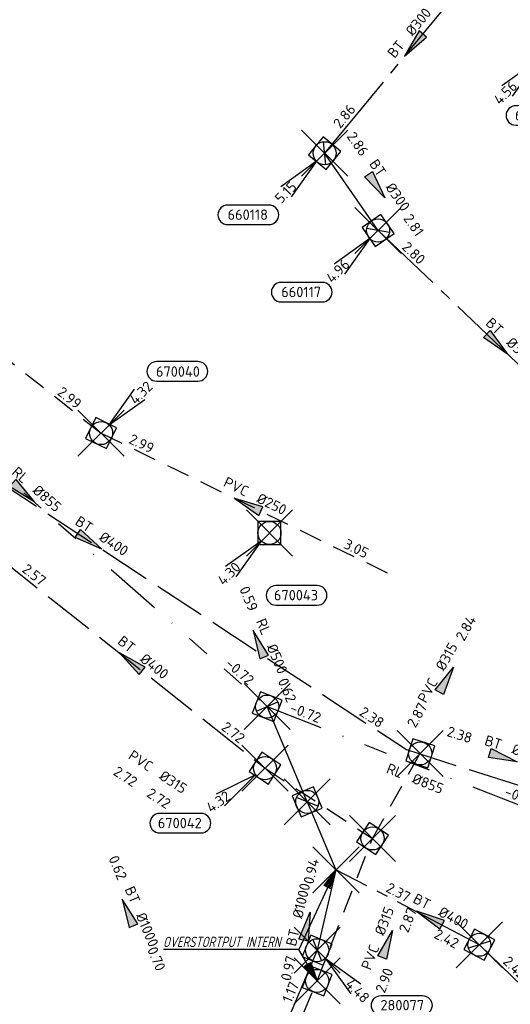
# Model space of a CAD drawing. Header units: metres. Extents: x 153343 to 157271, y 461673 to 467005.
# Tile 14 of 191: x 154889 to 154953, y 462682 to 462811. Entities that reach past the tile are written whole.
import ezdxf
from ezdxf.enums import TextEntityAlignment as Align

# ---------------------------------------------------------------- set-up
doc = ezdxf.new("R2010")
doc.units = ezdxf.units.M
doc.header["$LTSCALE"] = 0.75
doc.header["$PDMODE"] = 3
doc.header["$PDSIZE"] = 3
for name, pattern in [('RI-GWA_BETON', [22, 16, -2, 2, -2]), ('RI-HWA_BETON', [11.4, 9, -2.4]), ('RI-HWA_PVC', [6.4, 4, -2.4]), ('RI-ITR_BETON', [21, 15, -2, 0, -2, 0, -2]), ('RI-RELINEN', [38, 10, -4, 0, -4, 4, -4, 4, -4, 0, -4])]:
    doc.linetypes.add(name, pattern=pattern)
doc.layers.get('0').update_dxf_attribs({"lineweight": 25})
doc.layers.get('defpoints').update_dxf_attribs({"lineweight": 25})
for name, color, linetype in [('B-OI-RI-AANPIJLING', 1, 'Continuous'), ('B-OI-RI-GWA_OVERSTORTLEIDING_B+RELINED_500-G', 11, 'Continuous'), ('B-OI-RI-GWA_OVERSTORTLEIDING_BETON_1000-G', 11, 'Continuous'), ('B-OI-RI-GWA_RIOOLPUT_INSPECTIEPUT-S @ 0.75', 11, 'Continuous'), ('B-OI-RI-GWA_TRANSPORTLEIDING_B+RELINED_855-G', 11, 'RI-RELINEN'), ('B-OI-RI-GWA_TRANSPORTLEIDING_BETON_1000-G', 11, 'RI-GWA_BETON'), ('B-OI-RI-GWA_TRANSPORTLEIDING_BETON_300-G', 11, 'RI-GWA_BETON'), ('B-OI-RI-GWA_TRANSPORTLEIDING_BETON_400-G', 11, 'RI-GWA_BETON'), ('B-OI-RI-HWA_ITR_TRANSPORTLEIDING_BETON_800-G', 151, 'RI-ITR_BETON'), ('B-OI-RI-HWA_PUTNUMMER-S @ 0.75', 151, 'Continuous'), ('B-OI-RI-HWA_TRANSPORTLEIDING_BETON_400-G', 151, 'RI-HWA_BETON'), ('B-OI-RI-HWA_TRANSPORTLEIDING_PVC_250-G', 151, 'RI-HWA_PVC'), ('B-OI-RI-HWA_TRANSPORTLEIDING_PVC_315-G', 151, 'RI-HWA_PVC')]:
    doc.layers.add(name, color=color, linetype=linetype)
for name, color, linetype, lineweight in [('B-OI-RI-GWA_PUTNUMMER-S @ 0.75', 11, 'Continuous', 25), ('B-OI-RI-GWA_STROOMRICHTING-S @ 0.75', 11, 'Continuous', 25), ('B-OI-RI-HWA_RIOOLPUT_INSPECTIEPUT-S', 151, 'Continuous', 25), ('B-OI-RI-HWA_STROOMRICHTING-S @ 0.75', 151, 'Continuous', 25), ('N-OI-RI-BIJZONDERDERHEDEN-T18', 134, 'Continuous', 18)]:
    doc.layers.add(name, color=color, linetype=linetype, lineweight=lineweight)
doc.layers.add('inspectieput', color=7, linetype='Continuous', plot=False)
doc.layers.add('overstortput intern', color=7, linetype='Continuous', plot=False)
doc.styles.add('NLCS-ISO', font='isocpeur.ttf')
doc.styles.add('NLCS-ISO-M750-T18_CURSIEF', font='NLCS-ISO.ttf', dxfattribs={"oblique": 15, "height": 1.35})

# ---------------------------------------------------------------- blocks, each defined once
blk = doc.blocks.new('*U2125')
at = {"ltscale": 0.1, "style": 'NLCS-ISO'}
for tag, p in [('BOBL', (-17.72, 0)), ('MAT', (-1, -3.74))]:
    blk.add_attdef(tag, text='', height=1.8, dxfattribs=at).set_placement(p, align=Align.BOTTOM_RIGHT)
for tag, p in [('BOBR', (16.77, -0.02)), ('DIA', (1, -3.74))]:
    blk.add_attdef(tag, text='', height=1.8, dxfattribs=at).set_placement(p, align=Align.BOTTOM_LEFT)
at = {"layer": 'defpoints', "ltscale": 0.1, "style": 'NLCS-ISO', "flags": 1}
blk.add_attdef('JVA', text='', height=1.8, dxfattribs=at).set_placement((0, -1), align=Align.TOP_CENTER)
blk = doc.blocks.new('*U2126')
at = {"ltscale": 0.1, "style": 'NLCS-ISO'}
for tag, p in [('MAT', (-1, 0.5)), ('BOBL', (-1.8, -3.24))]:
    blk.add_attdef(tag, text='', height=1.8, dxfattribs=at).set_placement(p, align=Align.BOTTOM_RIGHT)
for tag, p in [('DIA', (1, 0.5)), ('BOBR', (0.86, -3.24))]:
    blk.add_attdef(tag, text='', height=1.8, dxfattribs=at).set_placement(p, align=Align.BOTTOM_LEFT)
at = {"layer": 'defpoints', "ltscale": 0.1, "style": 'NLCS-ISO', "flags": 1}
blk.add_attdef('JVA', text='', height=1.8, dxfattribs=at).set_placement((0, -1), align=Align.TOP_CENTER)
blk = doc.blocks.new('*U2127')
at = {"ltscale": 0.1}
blk.add_hatch(color=256, dxfattribs=at).paths.add_polyline_path([(-2.5, 0), (2.5, -0.83), (2.5, 0.83)])
at = {"ltscale": 0.1, "flags": 128}
blk.add_lwpolyline([(-2.5, 0), (2.5, -0.83), (2.5, 0.83)], close=True, dxfattribs=at)
at = {"ltscale": 0.1, "style": 'NLCS-ISO'}
for tag, p in [('BOBL', (-20.35, 0)), ('MAT', (-1, 0.5))]:
    blk.add_attdef(tag, text='', height=1.8, dxfattribs=at).set_placement(p, align=Align.BOTTOM_RIGHT)
for tag, p in [('DIA', (1, 0.5)), ('BOBR', (19.41, -0.01))]:
    blk.add_attdef(tag, text='', height=1.8, dxfattribs=at).set_placement(p, align=Align.BOTTOM_LEFT)
at = {"layer": 'defpoints', "ltscale": 0.1, "style": 'NLCS-ISO', "flags": 1}
blk.add_attdef('JVA', text='', height=1.8, dxfattribs=at).set_placement((0, -1), align=Align.TOP_CENTER)
blk = doc.blocks.new('*U2128')
at = {"ltscale": 0.1}
blk.add_hatch(color=256, dxfattribs=at).paths.add_polyline_path([(-2.5, 0), (2.5, -0.83), (2.5, 0.83)])
at = {"ltscale": 0.1, "flags": 128}
blk.add_lwpolyline([(-2.5, 0), (2.5, -0.83), (2.5, 0.83)], close=True, dxfattribs=at)
at = {"ltscale": 0.1, "style": 'NLCS-ISO'}
for tag, p in [('BOBL', (-19, 0)), ('MAT', (-1, 0.5))]:
    blk.add_attdef(tag, text='', height=1.8, dxfattribs=at).set_placement(p, align=Align.BOTTOM_RIGHT)
for tag, p in [('DIA', (1, 0.5)), ('BOBR', (18.06, 0))]:
    blk.add_attdef(tag, text='', height=1.8, dxfattribs=at).set_placement(p, align=Align.BOTTOM_LEFT)
at = {"layer": 'defpoints', "ltscale": 0.1, "style": 'NLCS-ISO', "flags": 1}
blk.add_attdef('JVA', text='', height=1.8, dxfattribs=at).set_placement((0, -1), align=Align.TOP_CENTER)
blk = doc.blocks.new('*U2115')
at = {"ltscale": 0.1}
blk.add_hatch(color=256, dxfattribs=at).paths.add_polyline_path([(-2.5, 0), (2.5, -0.83), (2.5, 0.83)])
at = {"ltscale": 0.1, "flags": 128}
blk.add_lwpolyline([(-2.5, 0), (2.5, -0.83), (2.5, 0.83)], close=True, dxfattribs=at)
at = {"ltscale": 0.1, "style": 'NLCS-ISO'}
for tag, p in [('BOBL', (-21.42, 0)), ('MAT', (-1, 0.5))]:
    blk.add_attdef(tag, text='', height=1.8, dxfattribs=at).set_placement(p, align=Align.BOTTOM_RIGHT)
for tag, p in [('DIA', (1, 0.5)), ('BOBR', (20.47, -0.01))]:
    blk.add_attdef(tag, text='', height=1.8, dxfattribs=at).set_placement(p, align=Align.BOTTOM_LEFT)
at = {"layer": 'defpoints', "ltscale": 0.1, "style": 'NLCS-ISO', "flags": 1}
blk.add_attdef('JVA', text='', height=1.8, dxfattribs=at).set_placement((0, -1), align=Align.TOP_CENTER)
blk = doc.blocks.new('*U2119')
at = {"ltscale": 0.1}
blk.add_hatch(color=256, dxfattribs=at).paths.add_polyline_path([(2.5, 0), (-2.5, -0.83), (-2.5, 0.83)])
at = {"ltscale": 0.1, "flags": 128}
blk.add_lwpolyline([(2.5, 0), (-2.5, -0.83), (-2.5, 0.83)], close=True, dxfattribs=at)
at = {"ltscale": 0.1, "style": 'NLCS-ISO'}
for tag, p in [('BOBL', (-46.95, 0)), ('MAT', (-1, 0.5))]:
    blk.add_attdef(tag, text='', height=1.8, dxfattribs=at).set_placement(p, align=Align.BOTTOM_RIGHT)
for tag, p in [('DIA', (1, 0.5)), ('BOBR', (46, -0.02))]:
    blk.add_attdef(tag, text='', height=1.8, dxfattribs=at).set_placement(p, align=Align.BOTTOM_LEFT)
at = {"layer": 'defpoints', "ltscale": 0.1, "style": 'NLCS-ISO', "flags": 1}
blk.add_attdef('JVA', text='', height=1.8, dxfattribs=at).set_placement((0, -1), align=Align.TOP_CENTER)
blk = doc.blocks.new('*U2112')
at = {"ltscale": 0.1}
blk.add_hatch(color=256, dxfattribs=at).paths.add_polyline_path([(2.5, 0), (-2.5, -0.83), (-2.5, 0.83)])
at = {"ltscale": 0.1, "flags": 128}
blk.add_lwpolyline([(2.5, 0), (-2.5, -0.83), (-2.5, 0.83)], close=True, dxfattribs=at)
at = {"ltscale": 0.1, "style": 'NLCS-ISO'}
for tag, p in [('BOBL', (-6.26, 0)), ('MAT', (-1, 0.5))]:
    blk.add_attdef(tag, text='', height=1.8, dxfattribs=at).set_placement(p, align=Align.BOTTOM_RIGHT)
for tag, p in [('DIA', (1, 0.5)), ('BOBR', (5.32, -3.24))]:
    blk.add_attdef(tag, text='', height=1.8, dxfattribs=at).set_placement(p, align=Align.BOTTOM_LEFT)
at = {"layer": 'defpoints', "ltscale": 0.1, "style": 'NLCS-ISO', "flags": 1}
blk.add_attdef('JVA', text='', height=1.8, dxfattribs=at).set_placement((0, -1), align=Align.TOP_CENTER)
blk = doc.blocks.new('*U2107')
at = {"ltscale": 0.1}
blk.add_hatch(color=256, dxfattribs=at).paths.add_polyline_path([(2.5, 0), (-2.5, -0.83), (-2.5, 0.83)])
at = {"ltscale": 0.1, "flags": 128}
blk.add_lwpolyline([(2.5, 0), (-2.5, -0.83), (-2.5, 0.83)], close=True, dxfattribs=at)
at = {"ltscale": 0.1, "style": 'NLCS-ISO'}
for tag, p in [('BOBL', (-56.36, 0)), ('MAT', (-1, 0.5))]:
    blk.add_attdef(tag, text='', height=1.8, dxfattribs=at).set_placement(p, align=Align.BOTTOM_RIGHT)
for tag, p in [('DIA', (1, 0.5)), ('BOBR', (55.41, -0.03))]:
    blk.add_attdef(tag, text='', height=1.8, dxfattribs=at).set_placement(p, align=Align.BOTTOM_LEFT)
at = {"layer": 'defpoints', "ltscale": 0.1, "style": 'NLCS-ISO', "flags": 1}
blk.add_attdef('JVA', text='', height=1.8, dxfattribs=at).set_placement((0, -1), align=Align.TOP_CENTER)
blk = doc.blocks.new('*U80')
at = {"ltscale": 0.1}
blk.add_hatch(color=256, dxfattribs=at).paths.add_polyline_path([(-2.5, 0), (2.5, -0.83), (2.5, 0.83)])
at = {"ltscale": 0.1, "flags": 128}
blk.add_lwpolyline([(-2.5, 0), (2.5, -0.83), (2.5, 0.83)], close=True, dxfattribs=at)
at = {"ltscale": 0.1, "style": 'NLCS-ISO'}
for tag, p in [('BOBL', (-5.66, 0)), ('MAT', (-1, 0.5))]:
    blk.add_attdef(tag, text='', height=1.8, dxfattribs=at).set_placement(p, align=Align.BOTTOM_RIGHT)
for tag, p in [('DIA', (1, 0.5)), ('BOBR', (7.22, 0))]:
    blk.add_attdef(tag, text='', height=1.8, dxfattribs=at).set_placement(p, align=Align.BOTTOM_LEFT)
at = {"layer": 'defpoints', "ltscale": 0.1, "style": 'NLCS-ISO', "flags": 1}
blk.add_attdef('JVA', text='', height=1.8, dxfattribs=at).set_placement((0, -1), align=Align.TOP_CENTER)
blk = doc.blocks.new('*U2094')
at = {"ltscale": 0.1}
blk.add_hatch(color=256, dxfattribs=at).paths.add_polyline_path([(-2.5, 0), (2.5, -0.83), (2.5, 0.83)])
at = {"ltscale": 0.1, "flags": 128}
blk.add_lwpolyline([(-2.5, 0), (2.5, -0.83), (2.5, 0.83)], close=True, dxfattribs=at)
at = {"ltscale": 0.1, "style": 'NLCS-ISO'}
for tag, p in [('BOBL', (-14.94, 0)), ('MAT', (-1, 0.5))]:
    blk.add_attdef(tag, text='', height=1.8, dxfattribs=at).set_placement(p, align=Align.BOTTOM_RIGHT)
for tag, p in [('DIA', (1, 0.5)), ('BOBR', (13.99, 0))]:
    blk.add_attdef(tag, text='', height=1.8, dxfattribs=at).set_placement(p, align=Align.BOTTOM_LEFT)
at = {"layer": 'defpoints', "ltscale": 0.1, "style": 'NLCS-ISO', "flags": 1}
blk.add_attdef('JVA', text='', height=1.8, dxfattribs=at).set_placement((0, -1), align=Align.TOP_CENTER)
blk = doc.blocks.new('*U66')
at = {"ltscale": 0.1}
blk.add_hatch(color=256, dxfattribs=at).paths.add_polyline_path([(2.5, 0), (-2.5, -0.83), (-2.5, 0.83)])
at = {"ltscale": 0.1, "flags": 128}
blk.add_lwpolyline([(2.5, 0), (-2.5, -0.83), (-2.5, 0.83)], close=True, dxfattribs=at)
at = {"ltscale": 0.1, "style": 'NLCS-ISO'}
for tag, p in [('BOBL', (-5.66, 0)), ('MAT', (-1, 0.5))]:
    blk.add_attdef(tag, text='', height=1.8, dxfattribs=at).set_placement(p, align=Align.BOTTOM_RIGHT)
for tag, p in [('DIA', (1, 0.5)), ('BOBR', (7.22, 0))]:
    blk.add_attdef(tag, text='', height=1.8, dxfattribs=at).set_placement(p, align=Align.BOTTOM_LEFT)
at = {"layer": 'defpoints', "ltscale": 0.1, "style": 'NLCS-ISO', "flags": 1}
blk.add_attdef('JVA', text='', height=1.8, dxfattribs=at).set_placement((0, -1), align=Align.TOP_CENTER)
blk = doc.blocks.new('*U2087')
at = {"ltscale": 0.1}
blk.add_hatch(color=256, dxfattribs=at).paths.add_polyline_path([(2.5, 0), (-2.5, -0.83), (-2.5, 0.83)])
at = {"ltscale": 0.1, "flags": 128}
blk.add_lwpolyline([(2.5, 0), (-2.5, -0.83), (-2.5, 0.83)], close=True, dxfattribs=at)
at = {"ltscale": 0.1, "style": 'NLCS-ISO'}
for tag, p in [('BOBL', (-19.21, 0)), ('MAT', (-1, 0.5))]:
    blk.add_attdef(tag, text='', height=1.8, dxfattribs=at).set_placement(p, align=Align.BOTTOM_RIGHT)
for tag, p in [('DIA', (1, 0.5)), ('BOBR', (18.27, 0))]:
    blk.add_attdef(tag, text='', height=1.8, dxfattribs=at).set_placement(p, align=Align.BOTTOM_LEFT)
at = {"layer": 'defpoints', "ltscale": 0.1, "style": 'NLCS-ISO', "flags": 1}
blk.add_attdef('JVA', text='', height=1.8, dxfattribs=at).set_placement((0, -1), align=Align.TOP_CENTER)
blk = doc.blocks.new('*U2065')
at = {"ltscale": 0.1}
blk.add_hatch(color=256, dxfattribs=at).paths.add_polyline_path([(2.5, 0), (-2.5, -0.83), (-2.5, 0.83)])
at = {"ltscale": 0.1, "flags": 128}
blk.add_lwpolyline([(2.5, 0), (-2.5, -0.83), (-2.5, 0.83)], close=True, dxfattribs=at)
at = {"ltscale": 0.1, "style": 'NLCS-ISO'}
for tag, p in [('MAT', (-1, 0.5)), ('BOBL', (-3.92, -3.24))]:
    blk.add_attdef(tag, text='', height=1.8, dxfattribs=at).set_placement(p, align=Align.BOTTOM_RIGHT)
for tag, p in [('DIA', (1, 0.5)), ('BOBR', (2.98, -3.24))]:
    blk.add_attdef(tag, text='', height=1.8, dxfattribs=at).set_placement(p, align=Align.BOTTOM_LEFT)
at = {"layer": 'defpoints', "ltscale": 0.1, "style": 'NLCS-ISO', "flags": 1}
blk.add_attdef('JVA', text='', height=1.8, dxfattribs=at).set_placement((0, -1), align=Align.TOP_CENTER)
blk = doc.blocks.new('*U2038')
at = {"ltscale": 0.1}
blk.add_hatch(color=256, dxfattribs=at).paths.add_polyline_path([(2.5, 0), (-2.5, -0.83), (-2.5, 0.83)])
at = {"ltscale": 0.1, "flags": 128}
blk.add_lwpolyline([(2.5, 0), (-2.5, -0.83), (-2.5, 0.83)], close=True, dxfattribs=at)
at = {"ltscale": 0.1, "style": 'NLCS-ISO'}
for tag, p in [('BOBL', (-34.13, 0)), ('MAT', (-1, 0.5))]:
    blk.add_attdef(tag, text='', height=1.8, dxfattribs=at).set_placement(p, align=Align.BOTTOM_RIGHT)
for tag, p in [('DIA', (1, 0.5)), ('BOBR', (33.19, -0.01))]:
    blk.add_attdef(tag, text='', height=1.8, dxfattribs=at).set_placement(p, align=Align.BOTTOM_LEFT)
at = {"layer": 'defpoints', "ltscale": 0.1, "style": 'NLCS-ISO', "flags": 1}
blk.add_attdef('JVA', text='', height=1.8, dxfattribs=at).set_placement((0, -1), align=Align.TOP_CENTER)
blk = doc.blocks.new('*U2032')
at = {"ltscale": 0.1}
blk.add_hatch(color=256, dxfattribs=at).paths.add_polyline_path([(-2.5, 0), (2.5, -0.83), (2.5, 0.83)])
at = {"ltscale": 0.1, "flags": 128}
blk.add_lwpolyline([(-2.5, 0), (2.5, -0.83), (2.5, 0.83)], close=True, dxfattribs=at)
at = {"ltscale": 0.1, "style": 'NLCS-ISO'}
for tag, p in [('BOBL', (-4.69, 0)), ('MAT', (-1, 0.5))]:
    blk.add_attdef(tag, text='', height=1.8, dxfattribs=at).set_placement(p, align=Align.BOTTOM_RIGHT)
for tag, p in [('DIA', (1, 0.5)), ('BOBR', (2.14, -3.24))]:
    blk.add_attdef(tag, text='', height=1.8, dxfattribs=at).set_placement(p, align=Align.BOTTOM_LEFT)
at = {"layer": 'defpoints', "ltscale": 0.1, "style": 'NLCS-ISO', "flags": 1}
blk.add_attdef('JVA', text='', height=1.8, dxfattribs=at).set_placement((0, -1), align=Align.TOP_CENTER)
blk = doc.blocks.new('*U2033')
at = {"ltscale": 0.1}
blk.add_hatch(color=256, dxfattribs=at).paths.add_polyline_path([(-2.5, 0), (2.5, -0.83), (2.5, 0.83)])
at = {"ltscale": 0.1, "flags": 128}
blk.add_lwpolyline([(-2.5, 0), (2.5, -0.83), (2.5, 0.83)], close=True, dxfattribs=at)
at = {"ltscale": 0.1, "style": 'NLCS-ISO'}
for tag, p in [('BOBL', (-34.26, 0)), ('MAT', (-1, 0.5))]:
    blk.add_attdef(tag, text='', height=1.8, dxfattribs=at).set_placement(p, align=Align.BOTTOM_RIGHT)
for tag, p in [('DIA', (1, 0.5)), ('BOBR', (33.31, -0.02))]:
    blk.add_attdef(tag, text='', height=1.8, dxfattribs=at).set_placement(p, align=Align.BOTTOM_LEFT)
at = {"layer": 'defpoints', "ltscale": 0.1, "style": 'NLCS-ISO', "flags": 1}
blk.add_attdef('JVA', text='', height=1.8, dxfattribs=at).set_placement((0, -1), align=Align.TOP_CENTER)
blk = doc.blocks.new('B-SRI-PUT_HWA-SO')
at = {"lineweight": -3, "flags": 128}
blk.add_lwpolyline([(-2, -2), (2, -2), (2, 2), (-2, 2)], close=True, dxfattribs=at)
at = {"lineweight": -3}
blk.add_circle((0, 0), 2, dxfattribs=at)
blk = doc.blocks.new('*U1151')
for q in [(-8.45, -4.51), (-7, -6.54)]:
    blk.add_line((-1.63, -1.16), q)
blk.add_lwpolyline([(-18.25, -11.25), (-11.09, -11.25, 1), (-11.09, -7.86), (-18.25, -7.86, 1)], format="xyb", close=True)
at = {"ltscale": 0.1, "style": 'NLCS-ISO'}
blk.add_attdef('PUTHGT', text='', height=1.8, rotation=35.5853, dxfattribs=at).set_placement((-9.72, -6.99), align=Align.MIDDLE_LEFT)
blk.add_attdef('PUTNR', text='', height=1.8, dxfattribs=at).set_placement((-14.77, -7.72), align=Align.MIDDLE_CENTER)
blk = doc.blocks.new('*U1147')
for q in [(-7.6, -5.83), (-5.83, -7.6)]:
    blk.add_line((-1.41, -1.41), q)
blk.add_lwpolyline([(1.12, -12.52), (8.28, -12.52, 1), (8.28, -9.13), (1.12, -9.13, 1)], format="xyb", close=True)
at = {"ltscale": 0.1, "style": 'NLCS-ISO'}
blk.add_attdef('PUTHGT', text='', height=1.8, rotation=45, dxfattribs=at).set_placement((-8.44, -8.48), align=Align.MIDDLE_LEFT)
blk.add_attdef('PUTNR', text='', height=1.8, dxfattribs=at).set_placement((4.6, -8.99), align=Align.MIDDLE_CENTER)
blk = doc.blocks.new('*U246')
for q in [(5.83, 7.6), (7.6, 5.83)]:
    blk.add_line((1.41, 1.41), q)
blk.add_lwpolyline([(16.81, 12.39), (9.65, 12.39, 1), (9.65, 9.01), (16.81, 9.01, 1)], format="xyb", close=True)
at = {"ltscale": 0.1, "style": 'NLCS-ISO'}
blk.add_attdef('PUTHGT', text='', height=1.8, rotation=45, dxfattribs=at).set_placement((5.39, 5.43), align=Align.MIDDLE_LEFT)
blk.add_attdef('PUTNR', text='', height=1.8, dxfattribs=at).set_placement((13.33, 10.67), align=Align.MIDDLE_CENTER)
blk = doc.blocks.new('B-SRI-PUT_GWA-SO')
blk.add_line((-1.41, -1.41), (1.41, 1.41))
at = {"lineweight": -3, "flags": 128}
blk.add_lwpolyline([(2, -2), (2, 2), (-2, 2), (-2, -2)], close=True, dxfattribs=at)
at = {"lineweight": -3}
blk.add_circle((0, 0), 2, dxfattribs=at)
blk = doc.blocks.new('*U297')
for q in [(-7.6, -5.83), (-5.83, -7.6)]:
    blk.add_line((-1.41, -1.41), q)
blk.add_lwpolyline([(-16.81, -12.39), (-9.65, -12.39, 1), (-9.65, -9.01), (-16.81, -9.01, 1)], format="xyb", close=True)
at = {"ltscale": 0.1, "style": 'NLCS-ISO'}
blk.add_attdef('PUTHGT', text='', height=1.8, rotation=45, dxfattribs=at).set_placement((-8.44, -8.48), align=Align.MIDDLE_LEFT)
blk.add_attdef('PUTNR', text='', height=1.8, dxfattribs=at).set_placement((-13.33, -8.87), align=Align.MIDDLE_CENTER)
blk = doc.blocks.new('*U1125')
for q in [(-7.6, -5.83), (-5.83, -7.6)]:
    blk.add_line((-1.41, -1.41), q)
blk.add_lwpolyline([(-5.17, -12.66), (1.99, -12.66, 1), (1.99, -9.28), (-5.17, -9.28, 1)], format="xyb", close=True)
at = {"ltscale": 0.1, "style": 'NLCS-ISO'}
blk.add_attdef('PUTHGT', text='', height=1.8, rotation=45, dxfattribs=at).set_placement((-8.44, -8.48), align=Align.MIDDLE_LEFT)
blk.add_attdef('PUTNR', text='', height=1.8, dxfattribs=at).set_placement((-1.69, -9.14), align=Align.MIDDLE_CENTER)
blk = doc.blocks.new('*U1087')
for q in [(5.83, -7.6), (7.6, -5.83)]:
    blk.add_line((1.41, -1.41), q)
blk.add_lwpolyline([(18.24, -11.26), (11.09, -11.26, -1), (11.09, -7.88), (18.24, -7.88, -1)], format="xyb", close=True)
at = {"ltscale": 0.1, "style": 'NLCS-ISO'}
blk.add_attdef('PUTHGT', text='', height=1.8, rotation=315, dxfattribs=at).set_placement((5.39, -5.43), align=Align.MIDDLE_LEFT)
blk.add_attdef('PUTNR', text='', height=1.8, dxfattribs=at).set_placement((14.77, -7.74), align=Align.MIDDLE_CENTER)

msp = doc.modelspace()

# ---------------------------------------------------------------- linework, layer by layer
at = {"layer": 'B-OI-RI-AANPIJLING', "transparency": 33554610, "flags": 128}
for points in [[(154929.85, 462699.97), (154929.23, 462697.5), (154928.31, 462697.94), (154929.85, 462699.97), (154928.46, 462697.86), (154928.62, 462697.79), (154929.85, 462699.97), (154928.92, 462697.64), (154929.07, 462697.57), (154929.85, 462699.97), (154925.01, 462689.58)], [(154925.01, 462689.58), (154907.42, 462689.58)], [(154927.4, 462685.5), (154925.7, 462687.4), (154926.58, 462687.91), (154927.4, 462685.5), (154926.43, 462687.83), (154926.28, 462687.74), (154927.4, 462685.5), (154925.99, 462687.57), (154925.84, 462687.48), (154927.4, 462685.5), (154925.01, 462689.58)]]:
    msp.add_lwpolyline(points, dxfattribs=at)
at = {"layer": 'B-OI-RI-GWA_OVERSTORTLEIDING_B+RELINED_500-G', "transparency": 33554610}
msp.add_line((154926.11, 462708.8), (154920.9, 462721.2), dxfattribs=at)
at = {"layer": 'B-OI-RI-GWA_OVERSTORTLEIDING_BETON_1000-G', "transparency": 33554610}
msp.add_line((154926.11, 462708.8), (154929.85, 462699.97), dxfattribs=at)
at = {"layer": 'B-OI-RI-GWA_TRANSPORTLEIDING_B+RELINED_855-G', "transparency": 33554610}
for p, q in [((154857.49, 462776.94), (154920.9, 462721.2)), ((154920.9, 462721.2), (154958.7, 462706.44))]:
    msp.add_line(p, q, dxfattribs=at)
at = {"layer": 'B-OI-RI-GWA_TRANSPORTLEIDING_BETON_1000-G', "transparency": 33554610}
for p, q in [((154929.85, 462699.97), (154927.4, 462689.5)), ((154927.4, 462689.5), (154902.1, 462629.4))]:
    msp.add_line(p, q, dxfattribs=at)
at = {"layer": 'B-OI-RI-GWA_TRANSPORTLEIDING_BETON_300-G', "transparency": 33554610}
for p, q in [((154928.38, 462793.22), (154951.53, 462821.33)), ((154935.32, 462783.16), (154928.38, 462793.22)), ((154966.3, 462753.59), (154935.32, 462783.16))]:
    msp.add_line(p, q, dxfattribs=at)
at = {"layer": 'B-OI-RI-GWA_TRANSPORTLEIDING_BETON_400-G', "transparency": 33554610}
for q in [(154929.85, 462699.97), (154995.44, 462644.69)]:
    msp.add_line((154948.49, 462690.21), q, dxfattribs=at)
at = {"layer": 'B-OI-RI-HWA_ITR_TRANSPORTLEIDING_BETON_800-G', "transparency": 33554610}
msp.add_line((154910.1, 462644.2), (154927.4, 462685.5), dxfattribs=at)
at = {"layer": 'B-OI-RI-HWA_TRANSPORTLEIDING_BETON_400-G', "transparency": 33554610}
for p, q in [((154856.7, 462769.8), (154939, 462715.6)), ((154885.72, 462740.86), (154920.62, 462713.19)), ((154939, 462715.6), (154961.3, 462708.5))]:
    msp.add_line(p, q, dxfattribs=at)
at = {"layer": 'B-OI-RI-HWA_TRANSPORTLEIDING_PVC_250-G', "transparency": 33554610}
for p, q in [((154863.1, 462785.4), (154899.3, 462756.8)), ((154899.3, 462756.8), (154937.49, 462738.13))]:
    msp.add_line(p, q, dxfattribs=at)
at = {"layer": 'B-OI-RI-HWA_TRANSPORTLEIDING_PVC_315-G', "transparency": 33554610}
for p, q in [((154934.6, 462704.04), (154940.8, 462715.11)), ((154920.62, 462713.19), (154934.6, 462704.04)), ((154927.4, 462685.5), (154934.6, 462704.04))]:
    msp.add_line(p, q, dxfattribs=at)
at = {"layer": 'inspectieput', "color": 0, "transparency": 33554610}
for p in [(154928.38, 462793.22), (154935.32, 462783.16), (154899.3, 462756.8), (154921.2, 462743.8), (154920.9, 462721.2), (154920.9, 462721.2), (154940.8, 462715.11), (154940.8, 462715.11), (154920.62, 462713.19), (154926.11, 462708.8), (154934.6, 462704.04), (154929.85, 462699.97), (154948.49, 462690.21), (154927.4, 462689.5)]:
    msp.add_point(p, dxfattribs=at)
at = {"layer": 'overstortput intern', "color": 0, "transparency": 33554610}
for p in [(154929.85, 462699.97), (154927.4, 462685.5)]:
    msp.add_point(p, dxfattribs=at)

# ---------------------------------------------------------------- block references
at = {"layer": 'B-OI-RI-GWA_PUTNUMMER-S @ 0.75', "color": 0, "transparency": 33554610}
ref = msp.add_blockref('*U1125', (154957.11, 462806.36), dxfattribs=dict(at, xscale=0.75, yscale=0.75, zscale=0.75))
ref.add_attrib('PUTNR', '660126', dxfattribs={"layer": '0', "ltscale": 0.1, "height": 1.35, "style": 'NLCS-ISO'}).set_placement((154955.84, 462798.16), align=Align.MIDDLE_CENTER)
ref.add_attrib('PUTHGT', '4.56', dxfattribs={"layer": '0', "ltscale": 0.1, "height": 1.35, "rotation": 45, "style": 'NLCS-ISO'}).set_placement((154950.68, 462799.9), align=Align.MIDDLE_LEFT)
ref = msp.add_blockref('*U297', (154928.38, 462793.22), dxfattribs=dict(at, xscale=0.75, yscale=0.75, zscale=0.75))
ref.add_attrib('PUTNR', '660118', dxfattribs={"layer": '0', "ltscale": 0.1, "height": 1.35, "style": 'NLCS-ISO'}).set_placement((154918.38, 462785.22), align=Align.MIDDLE_CENTER)
ref.add_attrib('PUTHGT', '5.15', dxfattribs={"layer": '0', "ltscale": 0.1, "height": 1.35, "rotation": 45, "style": 'NLCS-ISO'}).set_placement((154922.24, 462787.05), align=Align.MIDDLE_LEFT)
ref = msp.add_blockref('*U297', (154935.32, 462783.16), dxfattribs=dict(at, xscale=0.75, yscale=0.75, zscale=0.75))
ref.add_attrib('PUTNR', '660117', dxfattribs={"layer": '0', "ltscale": 0.1, "height": 1.35, "style": 'NLCS-ISO'}).set_placement((154925.32, 462775.16), align=Align.MIDDLE_CENTER)
ref.add_attrib('PUTHGT', '4.96', dxfattribs={"layer": '0', "ltscale": 0.1, "height": 1.35, "rotation": 45, "style": 'NLCS-ISO'}).set_placement((154928.89, 462776.7), align=Align.MIDDLE_LEFT)
ref = msp.add_blockref('*U1087', (154927.4, 462689.5), dxfattribs=dict(at, xscale=0.75, yscale=0.75, zscale=0.75))
ref.add_attrib('PUTNR', '280077', dxfattribs={"layer": '0', "ltscale": 0.1, "height": 1.35, "style": 'NLCS-ISO'}).set_placement((154938.47, 462682.35), align=Align.MIDDLE_CENTER)
ref.add_attrib('PUTHGT', '4.48', dxfattribs={"layer": '0', "ltscale": 0.1, "height": 1.35, "rotation": 315, "style": 'NLCS-ISO'}).set_placement((154931.44, 462685.43), align=Align.MIDDLE_LEFT)
at = {"layer": 'B-OI-RI-GWA_RIOOLPUT_INSPECTIEPUT-S @ 0.75', "color": 0, "transparency": 33554610, "xscale": 0.75, "yscale": 0.75, "zscale": 0.75}
for p, rotation in [((154928.38, 462793.22), 50.52682571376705), ((154935.32, 462783.16), 124.6002734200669), ((154920.9, 462721.2), 338.6705384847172), ((154920.9, 462721.2), 338.6705384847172), ((154926.11, 462708.8), 112.7902608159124), ((154948.49, 462690.21), 152.3632140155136), ((154927.4, 462689.5), 247.1706079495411)]:
    msp.add_blockref('B-SRI-PUT_GWA-SO', p, dxfattribs=dict(at, rotation=rotation))
at = {"layer": 'B-OI-RI-GWA_STROOMRICHTING-S @ 0.75', "color": 0, "transparency": 33554610}
for name, p, xscale, yscale, zscale, rotation, values in [('*U2094', (154939.95, 462807.28), 0.75, 0.75, 0.75, 50.52682571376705, {'MAT': 'BT', 'DIA': '%%c300', 'BOBL': '2.86', 'BOBR': '3.00'}), ('*U66', (154935.14, 462788.96), 0.75, 0.75, 0.75, 304.6002734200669, {'MAT': 'BT', 'DIA': '%%c300', 'BOBL': '2.86', 'BOBR': '2.81'}), ('*U2087', (154950.81, 462768.38), 0.75, 0.75, 0.75, 316.3339793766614, {'MAT': 'BT', 'DIA': '%%c300', 'BOBL': '2.80', 'BOBR': '2.68'}), ('*U2119', (154889.2, 462749.07), 0.75, 0.75, 0.75, 318.6831986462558, {'MAT': 'RL', 'DIA': '%%c855', 'BOBL': '-0.71', 'BOBR': '-0.72'}), ('*U80', (154919.79, 462729.39), 0.75, 0.75, 0.75, 292.7902608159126, {'MAT': 'RL', 'DIA': '%%c500', 'BOBL': '0.59', 'BOBR': '0.62'}), ('*U2125', (154939.8, 462713.82), 0.75, 0.75, 0.75, 338.6705384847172, {'MAT': 'RL', 'DIA': '%%c855', 'BOBL': '-0.72', 'BOBR': '-0.72'}), ('*U80', (154902.78, 462694.42), 0.7499999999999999, 0.7499999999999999, 0.7499999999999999, 292.9553810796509, {'MAT': 'BT', 'DIA': '%%c1000', 'BOBL': '0.62', 'BOBR': '0.70'}), ('*U66', (154926.06, 462692.63), 0.75, 0.75, 0.75, 76.82965433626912, {'MAT': 'BT', 'DIA': '%%c1000', 'BOBL': '0.97', 'BOBR': '0.94'}), ('*U2032', (154942, 462693.7), 0.7499999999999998, 0.7499999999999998, 0.7499999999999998, 332.3632140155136, {'MAT': 'BT', 'DIA': '%%c400', 'BOBL': '2.37', 'BOBR': '2.42'}), ('*U2033', (154971.96, 462667.45), 0.75, 0.75, 0.75, 315.8859785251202, {'MAT': 'BT', 'DIA': '%%c400', 'BOBL': '2.42', 'BOBR': '2.50'}), ('*U2038', (154914.75, 462659.45), 0.75, 0.75, 0.75, 67.17060794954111, {'MAT': 'BT', 'DIA': '%%c1000', 'BOBL': '1.30', 'BOBR': '1.17'})]:
    msp.add_blockref(name, p, dxfattribs=dict(at, xscale=xscale, yscale=yscale, zscale=zscale, rotation=rotation)).add_auto_attribs(values)
at = {"layer": 'B-OI-RI-HWA_PUTNUMMER-S @ 0.75', "color": 0, "transparency": 33554610, "xscale": 0.75, "yscale": 0.75, "zscale": 0.75}
msp.add_blockref('*U246', (154899.3, 462756.8), dxfattribs=at).add_auto_attribs({'PUTNR': '670040', 'PUTHGT': '4.32'})
at = {"layer": 'B-OI-RI-HWA_PUTNUMMER-S @ 0.75', "color": 0, "transparency": 33554610}
ref = msp.add_blockref('*U1147', (154921.2, 462743.8), dxfattribs=dict(at, xscale=0.75, yscale=0.75, zscale=0.75))
ref.add_attrib('PUTNR', '670043', dxfattribs={"layer": '0', "ltscale": 0.1, "height": 1.35, "style": 'NLCS-ISO'}).set_placement((154924.65, 462735.71), align=Align.MIDDLE_CENTER)
ref.add_attrib('PUTHGT', '4.30', dxfattribs={"layer": '0', "ltscale": 0.1, "height": 1.35, "rotation": 45, "style": 'NLCS-ISO'}).set_placement((154914.77, 462737.34), align=Align.MIDDLE_LEFT)
ref = msp.add_blockref('*U1151', (154920.62, 462713.19), dxfattribs=dict(at, xscale=0.75, yscale=0.75, zscale=0.75))
ref.add_attrib('PUTNR', '670042', dxfattribs={"layer": '0', "ltscale": 0.1, "height": 1.35, "style": 'NLCS-ISO'}).set_placement((154909.54, 462706.05), align=Align.MIDDLE_CENTER)
ref.add_attrib('PUTHGT', '4.32', dxfattribs={"layer": '0', "ltscale": 0.1, "height": 1.35, "rotation": 35.5853, "style": 'NLCS-ISO'}).set_placement((154913.22, 462707.87), align=Align.MIDDLE_LEFT)
at = {"layer": 'B-OI-RI-HWA_RIOOLPUT_INSPECTIEPUT-S', "transparency": 33554610}
for p, xscale, yscale, zscale, rotation in [((154899.3, 462756.8), 0.75, 0.75, 0.75, 333.9473119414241), ((154940.8, 462715.11), 0.7500000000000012, 0.7500000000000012, 0.7500000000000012, 162.3392713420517), ((154940.8, 462715.11), 0.7500000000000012, 0.7500000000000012, 0.7500000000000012, 162.3392713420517), ((154920.62, 462713.19), 0.75, 0.75, 0.75, 326.7949947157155), ((154934.6, 462704.04), 0.7500000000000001, 0.7500000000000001, 0.7500000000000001, 146.7949947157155), ((154927.4, 462685.5), 0.7499999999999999, 0.7499999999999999, 0.7499999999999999, 68.77634349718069)]:
    msp.add_blockref('B-SRI-PUT_HWA-SO', p, dxfattribs=dict(at, xscale=xscale, yscale=yscale, zscale=zscale, rotation=rotation))
at = {"layer": 'B-OI-RI-HWA_RIOOLPUT_INSPECTIEPUT-S', "transparency": 33554610, "xscale": 0.75, "yscale": 0.75, "zscale": 0.75}
msp.add_blockref('B-SRI-PUT_HWA-SO', (154921.2, 462743.8), dxfattribs=at)
at = {"layer": 'B-OI-RI-HWA_STROOMRICHTING-S @ 0.75', "color": 0, "transparency": 33554610}
for name, p, xscale, yscale, zscale, rotation, values in [('*U2115', (154881.2, 462771.1), 0.75, 0.75, 0.75, 321.6893153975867, {'MAT': 'PVC', 'DIA': '%%c250', 'BOBL': '2.89', 'BOBR': '2.99'}), ('*U2107', (154897.85, 462742.7), 0.75, 0.75, 0.75, 326.6324496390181, {'MAT': 'BT', 'DIA': '%%c400', 'BOBL': '2.47', 'BOBR': '2.38'}), ('*U2128', (154918.39, 462747.47), 0.75, 0.75, 0.75, 333.9473119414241, {'MAT': 'PVC', 'DIA': '%%c250', 'BOBL': '2.99', 'BOBR': '3.05'}), ('*U2127', (154903.17, 462727.03), 0.75, 0.75, 0.75, 321.5913288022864, {'MAT': 'BT', 'DIA': '%%c400', 'BOBL': '2.57', 'BOBR': '2.72'}), ('*U66', (154944.21, 462724.7), 0.75, 0.75, 0.75, 60.7480216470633, {'MAT': 'PVC', 'DIA': '%%c315', 'BOBL': '2.87', 'BOBR': '2.84'}), ('*U2112', (154951.64, 462714.59), 0.7499999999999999, 0.7499999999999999, 0.7499999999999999, 342.3392713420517, {'MAT': 'BT', 'DIA': '%%c400', 'BOBL': '2.38', 'BOBR': '2.35'}), ('*U2126', (154905.68, 462711.62), 0.75, 0.75, 0.75, 326.7949947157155, {'MAT': 'PVC', 'DIA': '%%c315', 'BOBL': '2.72', 'BOBR': '2.72'}), ('*U2065', (154936.53, 462690.31), 0.75, 0.75, 0.75, 68.77634349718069, {'MAT': 'PVC', 'DIA': '%%c315', 'BOBL': '2.90', 'BOBR': '2.87'})]:
    msp.add_blockref(name, p, dxfattribs=dict(at, xscale=xscale, yscale=yscale, zscale=zscale, rotation=rotation)).add_auto_attribs(values)

# ---------------------------------------------------------------- texts
at = {"layer": 'N-OI-RI-BIJZONDERDERHEDEN-T18', "transparency": 33554610, "style": 'NLCS-ISO-M750-T18_CURSIEF', "oblique": 15, "width": 0.8}
msp.add_text('OVERSTORTPUT INTERN', height=1.35, dxfattribs=at).set_placement((154907.35, 462689.9))

doc.saveas('drawing.dxf')
